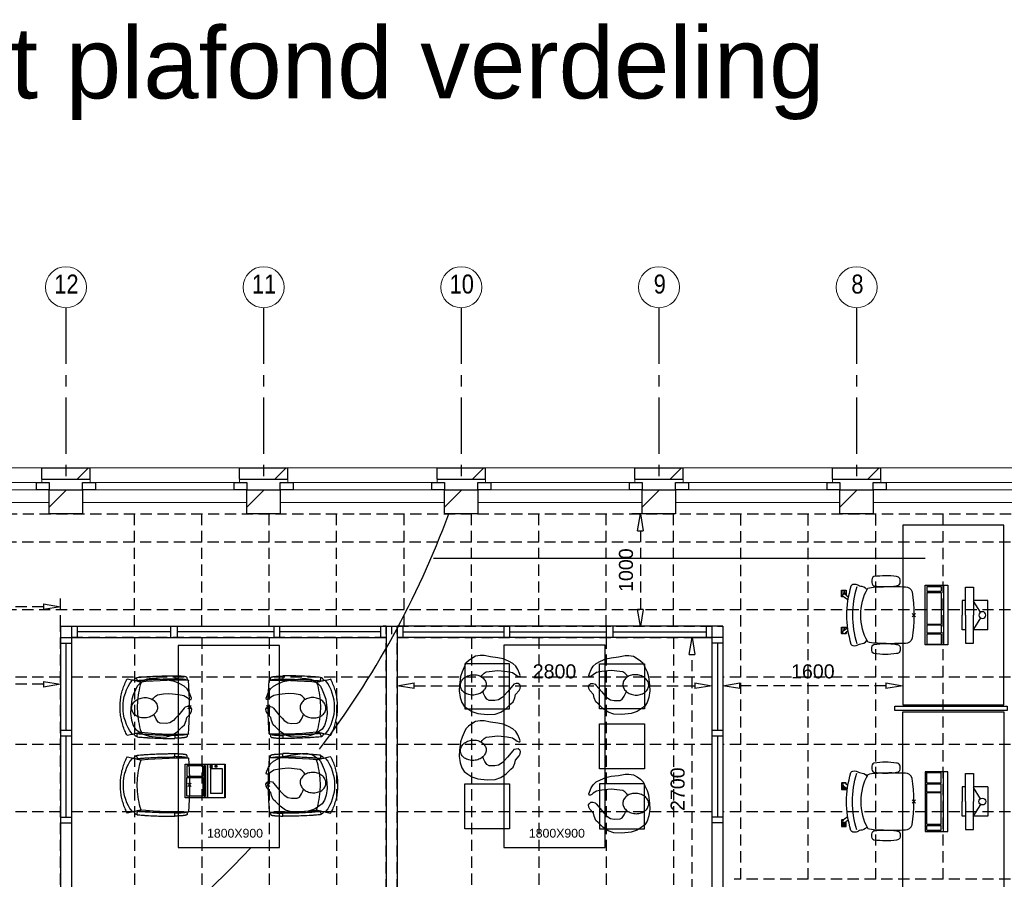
# Model space of a CAD drawing. Header units: millimetres. Extents: x -75976 to 232306, y 42824 to 140527.
# Tile 13 of 199: x 890 to 9657, y 91158 to 98810. Entities that reach past the tile are written whole.
import ezdxf

# ---------------------------------------------------------------- set-up
doc = ezdxf.new("R2010")
doc.units = ezdxf.units.MM
doc.header["$LTSCALE"] = 400
doc.header["$PDMODE"] = 3
doc.header["$PDSIZE"] = 15
doc.linetypes.add('CENTER', pattern=[2, 1.25, -0.25, 0.25, -0.25])
doc.linetypes.add('HIDDEN', pattern=[0.375, 0.25, -0.125])
for name, color, linetype in [('-gd', 2, 'Continuous'), ('-ve', 2, 'HIDDEN'), ('co2-1-n-1-0-8_ip0', 7, 'Continuous'), ('inlay', 6, 'Continuous'), ('inr', 4, 'Continuous'), ('plafond', 255, 'HIDDEN'), ('plat', 5, 'Continuous'), ('sona-s008_ip0', 7, 'Continuous'), ('stramien', 1, 'CENTER'), ('symbol', 1, 'Continuous'), ('timmerwerk-ge', 150, 'Continuous')]:
    doc.layers.add(name, color=color, linetype=linetype)
for name, color, linetype, lineweight in [('Buitenkozijnen', 140, 'Continuous', 15), ('mat-baksteen', 5, 'Continuous', 25), ('mat-kalkzandsteen', 5, 'Continuous', 25), ('None', 7, 'Continuous', 9)]:
    doc.layers.add(name, color=color, linetype=linetype, lineweight=lineweight)
doc.styles.add('Arial', font='arial.ttf', dxfattribs={"height": 176.388889})
doc.styles.add('Arial Narrow', font='ARIALN.TTF', dxfattribs={"height": 222.25})
doc.styles.get("Standard").update_dxf_attribs({"font": 'arial.ttf'})
doc.dimstyles.new('CAL-N1-050-25', dxfattribs={"dimscale": 50, "dimtxt": 2.5, "dimasz": 3, "dimexe": 1.5, "dimexo": 0, "dimgap": 0.3, "dimtad": 0, "dimdec": 4, "dimrnd": 1, "dimdsep": 46, "dimtxsty": 'Standard', "dimblk": 'CLOSED', "dimcen": 0, "dimdle": 1.25, "dimclrt": 249, "dimadec": 0, "dimazin": 0, "dimtfac": 0.9, "dimtdec": 4, "dimtix": 1, "dimtmove": 0, "dimatfit": 3, "dimldrblk": 'CLOSED', "dimfxl": 1, "dimtvp": 1, "dimtolj": 1, "dimtzin": 0, "dimarcsym": 0})

# ---------------------------------------------------------------- blocks, each defined once
blk = doc.blocks.new('*X55')
at = {"layer": 'None', "lineweight": 9}
blk.add_line((-148.5, -148.5), (4, 4), dxfattribs=at)
blk = doc.blocks.new('*X56')
at = {"layer": 'None', "lineweight": 9}
blk.add_line((100, 100), (200, 200), dxfattribs=at)
blk = doc.blocks.new('Penant best-uitbr  (2D)')
at = {"layer": 'mat-baksteen', "lineweight": 25}
for p, q in [((-215, 200), (215, 200)), ((-215, 100), (-215, 200)), ((215, 100), (215, 200)), ((-215, 100), (215, 100))]:
    blk.add_line(p, q, dxfattribs=at)
at = {"layer": 'mat-kalkzandsteen', "lineweight": 25}
blk.add_lwpolyline([(-148.5, 4), (148.5, 4), (148.5, -210), (-148.5, -210)], close=True, dxfattribs=at)
at = {"layer": 'mat-baksteen'}
blk.add_blockref('*X56', (0, 0), dxfattribs=at)
at = {"layer": 'mat-kalkzandsteen'}
blk.add_blockref('*X55', (0, 0), dxfattribs=at)
blk = doc.blocks.new('Gevelpui best-uitbr 1330 (2D)')
at = {"layer": 'Buitenkozijnen', "lineweight": 15}
for p, q in [((-731.5, 71), (731.5, 71)), ((-731.5, 4), (-731.5, 71)), ((-731.5, 4), (731.5, 4)), ((731.5, 4), (731.5, 71))]:
    blk.add_line(p, q, dxfattribs=at)
at = {"layer": 'Buitenkozijnen', "color": 92, "lineweight": 25}
for points in [[(-731.5, 71), (-617.5, 71), (-617.5, 4), (-731.5, 4)], [(617.5, 71), (731.5, 71), (731.5, 4), (617.5, 4)]]:
    blk.add_lwpolyline(points, close=True, dxfattribs=at)
at = {"layer": 'None', "color": 43, "linetype": 'Continuous', "lineweight": 9}
blk.add_line((-731.5, -107), (731.5, -107), dxfattribs=at)
at = {"layer": 'None', "color": 43, "linetype": 'Continuous', "lineweight": 9, "flags": 128}
blk.add_lwpolyline([(-665, 71), (-665, 200), (665, 200), (665, 71)], dxfattribs=at)
blk = doc.blocks.new('SONA-S008_B2')
at = {"layer": '-gd'}
blk.add_open_spline([(-253, -509.5), (-87.8, -560.2), (87.8, -560.2), (253, -509.5)], degree=3, dxfattribs=at)
for points in [[(-206.6, -15.8), (-79.4, 5.3), (79.6, 5.3), (206.6, -15.8)], [(-253, -272.1), (-257.1, -206.8), (-252.1, -139.2), (-253, -73.9)], [(-253, -73.9), (-253.4, -51.6), (-233.1, -20.2), (-206.6, -15.8)], [(206.6, -15.8), (233.1, -20.2), (253.4, -51.6), (253, -73.9)], [(253, -73.9), (252.1, -139.2), (257.1, -206.8), (253, -272.1)], [(-342.5, -153.6), (-353.5, -221.1), (-351.5, -287.6), (-342.5, -355.4)], [(-325.3, -126.1), (-337, -131.7), (-340.4, -140.8), (-342.5, -153.6)], [(-277.9, -126.1), (-287.8, -121.3), (-315.3, -121.3), (-325.3, -126.1)], [(-260.7, -153.6), (-262.7, -140.8), (-266.2, -131.7), (-277.9, -126.1)], [(-260.7, -355.4), (-251.6, -287.6), (-249.7, -221.1), (-260.7, -153.6)], [(260.6, -355.4), (251.6, -287.6), (249.7, -221.1), (260.6, -153.6)], [(260.6, -153.6), (262.7, -140.8), (266.2, -131.7), (277.9, -126.1)], [(277.9, -126.1), (287.8, -121.3), (315.3, -121.3), (325.3, -126.1)], [(325.3, -126.1), (337, -131.7), (340.4, -140.8), (342.5, -153.6)], [(342.5, -153.6), (353.4, -221.1), (351.5, -287.6), (342.5, -355.4)], [(-250.7, -332.5), (-253.1, -331.7), (-255.4, -330.9), (-257.6, -330.2)], [(-255.2, -303.9), (-254.1, -304.3), (-252.9, -304.7), (-251.7, -305.1)], [(-238.9, -411.5), (-253, -365.7), (-250.2, -318.7), (-253, -272.1)], [(253, -272.1), (250.2, -318.7), (253, -365.7), (238.9, -411.5)], [(256.9, -323.2), (255, -323.8), (253.1, -324.4), (251, -325.1)], [(251.9, -297.7), (252.9, -297.4), (253.8, -297.1), (254.7, -296.8)], [(-342.5, -355.4), (-341.5, -363), (-333.6, -369.9), (-326.1, -371.8)], [(-326.1, -371.8), (-310.3, -375.7), (-292.8, -375.7), (-277, -371.8)], [(-277, -371.8), (-269.5, -369.9), (-261.7, -363), (-260.7, -355.4)], [(-227.3, -418.1), (-247.1, -436.6), (-255.7, -455.2), (-255.5, -473.7)], [(238.9, -411.5), (95.4, -494.5), (-95.5, -494.5), (-238.9, -411.5)], [(255.5, -473.7), (255.7, -455.2), (247.1, -436.6), (227.3, -418.1)], [(277, -371.8), (269.5, -369.9), (261.7, -363), (260.6, -355.4)], [(326.1, -371.8), (310.3, -375.7), (292.8, -375.7), (277, -371.8)], [(342.5, -355.4), (341.5, -363), (333.6, -369.9), (326.1, -371.8)], [(-272.1, -515.2), (-274.4, -533.8), (-273.7, -555.7), (-258.6, -560.1)], [(-255.5, -473.7), (-255.4, -489), (-270.3, -500.1), (-272.1, -515.2)], [(272.1, -515.2), (270.3, -500.1), (255.4, -489), (255.5, -473.7)], [(258.6, -560.1), (273.7, -555.6), (274.4, -533.8), (272.1, -515.2)], [(-258.6, -560.1), (-77.4, -613.6), (78.8, -613.6), (258.6, -560.1)], [(-222.4, -606.9), (-222.4, -604.9), (-220.7, -603.3), (-218.7, -603.3)], [(-222.4, -615.1), (-222.4, -615.1), (-222.4, -606.9), (-222.4, -606.9)], [(-218.7, -603.3), (-218.7, -603.3), (-192, -603.3), (-176.8, -603.3)], [(-185.5, -615.4), (-185.5, -615.4), (-176.5, -602.9), (-162.6, -583.8)], [(-134.5, -588.9), (-152.4, -613.6), (-164.7, -630.5), (-164.7, -630.5)], [(106.4, -606.6), (106.4, -604.6), (108, -603), (110, -603)], [(106.4, -614.8), (106.4, -614.8), (106.4, -606.6), (106.4, -606.6)], [(110, -603), (110, -603), (115.6, -603), (123.1, -603)], [(143.1, -630.4), (143.1, -630.4), (131.8, -614.9), (115.2, -592)], [(143.7, -587.5), (156, -604.4), (163.9, -615.2), (163.9, -615.2)], [(154.9, -602.9), (159.4, -602.9), (162.3, -602.9), (162.3, -602.9)], [(162.3, -602.9), (164.4, -602.9), (166, -604.6), (166, -606.6)], [(166, -606.6), (166, -606.6), (166, -614.8), (166, -614.8)], [(-222.5, -641.1), (-222.5, -641.1), (-222.4, -632.9), (-222.4, -632.9)], [(-218.8, -644.8), (-220.8, -644.8), (-222.5, -643.1), (-222.5, -641.1)], [(-218.8, -615.1), (-218.8, -615.1), (-222.4, -615.1), (-222.4, -615.1)], [(-222.4, -629.9), (-222.4, -629.9), (-222.4, -618.1), (-222.4, -618.1)], [(-222.4, -618.1), (-222.4, -618.1), (-198.5, -618.1), (-198.5, -618.1)], [(-198.6, -630), (-198.6, -630), (-222.4, -629.9), (-222.4, -629.9)], [(-222.4, -632.9), (-222.4, -632.9), (-218.8, -632.9), (-218.8, -632.9)], [(-198.5, -615.1), (-198.5, -615.1), (-218.8, -615.1), (-218.8, -615.1)], [(-218.8, -632.9), (-218.8, -632.9), (-198.6, -633), (-198.6, -633)], [(-166.5, -644.9), (-166.5, -644.9), (-218.8, -644.8), (-218.8, -644.8)], [(-198.6, -633), (-198.6, -633), (-198.6, -630), (-198.6, -630)], [(-198.6, -630), (-198.6, -630), (-186.7, -630), (-186.7, -630)], [(-198.6, -633), (-198.6, -633), (-186.7, -633), (-186.7, -633)], [(-198.5, -618.1), (-198.5, -618.1), (-198.5, -615.1), (-198.5, -615.1)], [(-198.5, -615.1), (-198.5, -615.1), (-186.7, -615.2), (-186.7, -615.2)], [(-198.5, -618.1), (-198.5, -618.1), (-189.1, -618.2), (-187.1, -618.2)], [(-182.7, -633.4), (-188.4, -629.2), (-189.7, -621.1), (-185.5, -615.4)], [(-185.4, -615.2), (-186.2, -615.2), (-186.7, -615.2), (-186.7, -615.2)], [(-186.7, -615.2), (-186.7, -615.2), (-186.7, -616.4), (-186.7, -617.3)], [(-185.9, -630), (-186.4, -630), (-186.7, -630), (-186.7, -630)], [(-186.7, -630), (-186.7, -630), (-186.7, -633), (-186.7, -633)], [(-186.7, -633), (-186.7, -633), (-185.3, -633), (-183.1, -633)], [(-164.7, -630.5), (-168.8, -636.2), (-176.9, -637.5), (-182.7, -633.4)], [(-182.7, -633.4), (-182.7, -633.4), (-182.7, -633.4), (-182.7, -633.4)], [(-167.1, -633), (-166.7, -633), (-166.5, -633), (-166.5, -633)], [(-166.5, -633), (-166.5, -633), (-162.9, -633.1), (-162.9, -633.1)], [(-162.9, -641.3), (-162.9, -643.3), (-164.5, -644.9), (-166.5, -644.9)], [(-162.8, -630.1), (-162.8, -630.1), (-163.4, -630.1), (-164.4, -630)], [(-162.9, -633.1), (-162.9, -633.1), (-162.9, -641.3), (-162.9, -641.3)], [(-162.8, -628), (-162.8, -629.2), (-162.8, -630.1), (-162.8, -630.1)], [(110.1, -614.8), (110.1, -614.8), (106.4, -614.8), (106.4, -614.8)], [(106.4, -629.7), (106.4, -629.7), (106.4, -617.8), (106.4, -617.8)], [(106.4, -617.8), (106.4, -617.8), (130.3, -617.8), (130.3, -617.8)], [(130.3, -629.6), (130.3, -629.6), (106.4, -629.7), (106.4, -629.7)], [(106.4, -640.9), (106.4, -640.9), (106.4, -632.7), (106.4, -632.7)], [(106.4, -632.7), (106.4, -632.7), (110.1, -632.7), (110.1, -632.7)], [(110.1, -644.5), (108.1, -644.5), (106.5, -642.9), (106.4, -640.9)], [(130.3, -614.8), (130.3, -614.8), (110.1, -614.8), (110.1, -614.8)], [(110.1, -632.7), (110.1, -632.7), (130.3, -632.6), (130.3, -632.6)], [(162.4, -644.4), (162.4, -644.4), (110.1, -644.5), (110.1, -644.5)], [(130.3, -617.8), (130.3, -617.8), (130.3, -614.8), (130.3, -614.8)], [(130.3, -614.8), (130.3, -614.8), (130.9, -614.8), (131.7, -614.8)], [(130.3, -617.8), (130.3, -617.8), (131.9, -617.8), (133.9, -617.8)], [(130.3, -632.6), (130.3, -632.6), (130.3, -629.6), (130.3, -629.6)], [(130.3, -629.6), (130.3, -629.6), (142.1, -629.6), (142.1, -629.6)], [(130.3, -632.6), (130.3, -632.6), (142.2, -632.6), (142.2, -632.6)], [(142.5, -629.6), (142.3, -629.6), (142.1, -629.6), (142.1, -629.6)], [(142.1, -629.6), (142.1, -629.6), (142.2, -632.6), (142.2, -632.6)], [(142.2, -632.6), (142.2, -632.6), (143.3, -632.6), (145.1, -632.6)], [(161.1, -633.2), (155.3, -637.4), (147.2, -636.1), (143.1, -630.4)], [(163.9, -615.2), (168.1, -621), (166.8, -629.1), (161.1, -633.2)], [(161.1, -633.2), (161.1, -633.2), (161.1, -633.2), (161.1, -633.2)], [(161.8, -632.6), (162.2, -632.6), (162.4, -632.6), (162.4, -632.6)], [(162.4, -632.6), (162.4, -632.6), (166, -632.6), (166, -632.6)], [(166, -640.8), (166, -642.8), (164.4, -644.4), (162.4, -644.4)], [(166, -614.8), (166, -614.8), (164.6, -614.8), (163.5, -614.8)], [(166, -629.6), (166, -629.6), (165.4, -629.6), (164.4, -629.6)], [(165.3, -617.8), (165.8, -617.8), (166, -617.8), (166, -617.8)], [(166, -617.8), (166, -617.8), (166, -618.6), (166, -619.9)], [(166, -625.7), (166, -627.8), (166, -629.6), (166, -629.6)], [(166, -632.6), (166, -632.6), (166, -640.8), (166, -640.8)]]:
    blk.add_open_spline(points, degree=3)
at = {"layer": 'sona-s008_ip0'}
blk.add_point((0, 0), dxfattribs=at)
blk = doc.blocks.new('SYMB-CMP4_B2')
for p, q in [((-130, 558.1), (130, 558.1)), ((-130, 558.1), (-130, 428.1)), ((130, 558.1), (130, 428.1)), ((-25.3, 491.9), (-125, 428.1)), ((25.3, 491.9), (125, 428.1)), ((-250, 358.1), (-250, 428.1)), ((-250, 428.1), (0, 428.1)), ((0, 358.1), (-250, 358.1)), ((-130, 358.1), (-130, 328.1)), ((250, 428.1), (0, 428.1)), ((0, 358.1), (250, 358.1)), ((130, 358.1), (130, 328.1)), ((250, 358.1), (250, 428.1)), ((-130, 328.1), (0, 328.1)), ((130, 328.1), (0, 328.1)), ((265, 200), (-265, 200)), ((-265, 200), (-265, 0)), ((265, 0), (265, 200)), ((265, 162.9), (-265, 162.9)), ((-166.8, 141.5), (-259.7, 141.5)), ((-259.7, 12.9), (-259.7, 141.5)), ((-166.8, 12.9), (-166.8, 141.5)), ((-88, 141.5), (-159.1, 141.5)), ((-159.1, 12.9), (-159.1, 141.5)), ((-88, 12.9), (-88, 141.5)), ((200.4, 141.5), (-81.5, 141.5)), ((-81.5, 12.9), (-81.5, 141.5)), ((200.4, 12.9), (200.4, 141.5)), ((254.7, 141.5), (212.3, 141.5)), ((212.3, 12.9), (212.3, 141.5)), ((254.7, 12.9), (254.7, 141.5)), ((-265, 0), (265, 0)), ((-166.8, 12.9), (-259.7, 12.9)), ((-88, 12.9), (-159.1, 12.9)), ((200.4, 12.9), (-81.5, 12.9)), ((254.7, 12.9), (212.3, 12.9))]:
    blk.add_line(p, q)
blk.add_circle((0, 508.1), 30)
blk = doc.blocks.new('co2-1-n-1-0-8_b2')
for p, q in [((-251.5, -20.3), (-255.8, -20.3)), ((251.5, -20.3), (255.8, -20.3)), ((-249.1, -132.2), (-279.1, -131.7)), ((-251.6, -131.7), (-251.6, -132.2)), ((251.6, -131.7), (251.6, -132.2)), ((-220.5, -431.4), (-220.7, -431.4)), ((220.7, -431.4), (220.5, -431.4)), ((-250, -554.2), (-241.1, -513.2)), ((-239.3, -492.8), (-236.8, -493.3)), ((-231.5, -468.8), (-234.2, -468.3)), ((234.4, -468), (231.4, -468.6)), ((236.7, -493), (239.1, -492.6)), ((241.1, -513.2), (250, -554.2))]:
    blk.add_line(p, q)
at = {"flags": 128}
for points in [[(-238.5, -9.5), (-189.8, -6), (-126.6, -2.7), (-63.3, -0.7), (0, 0)], [(0, 0), (63.3, -0.7), (126.6, -2.7), (189.8, -6), (238.5, -9.5)], [(-255.8, -20.3), (-257.1, -20.4), (-258.3, -20.7), (-259.5, -21.1), (-260.7, -21.6), (-261.9, -22.1), (-263, -22.8), (-264.1, -23.6), (-265.4, -24.8), (-266.8, -26.5), (-267.8, -28.1), (-268.4, -29.4), (-268.8, -30.4), (-269.5, -32.8), (-270, -34.9), (-270.5, -37.1), (-270.9, -39.4), (-271.3, -41.9), (-271.6, -44.3), (-272, -46.9), (-272.4, -49.7), (-272.7, -52.9), (-273.1, -56.4), (-273.5, -60.3), (-273.8, -64.4), (-274.2, -69.1), (-274.6, -74.7), (-275, -81.4), (-275.4, -89.2), (-275.8, -98.1), (-276, -105.6), (-276.2, -113.7), (-276.3, -122.4), (-276.4, -131.8)], [(-223.6, -431.8), (-228.8, -369.6), (-233.1, -307.4), (-236.5, -244.1), (-239, -180.9), (-240.5, -117.6), (-241, -54.2), (-240.8, -12)], [(240.8, -12), (240.9, -73.4), (240.1, -134.8), (238.4, -198.1), (235.7, -261.3), (232, -324.6), (227.4, -387.7), (223.6, -431.8)], [(255.8, -20.3), (257.1, -20.4), (258.3, -20.7), (259.5, -21.1), (260.7, -21.6), (261.9, -22.1), (263, -22.8), (264.1, -23.6), (265.4, -24.8), (266.8, -26.5), (267.8, -28.1), (268.4, -29.4), (268.8, -30.4), (269.5, -32.8), (270, -34.9), (270.5, -37.1), (270.9, -39.4), (271.3, -41.9), (271.6, -44.3), (272, -46.9), (272.4, -49.7), (272.7, -52.9), (273.1, -56.4), (273.5, -60.3), (273.8, -64.4), (274.2, -69.1), (274.6, -74.7), (275, -81.4), (275.4, -89.2), (275.8, -98.1), (276, -105.6), (276.2, -113.7), (276.3, -122.4), (276.4, -131.8)], [(-250, -468), (-253.3, -468.2), (-255.6, -468.2), (-257.8, -468.2), (-259.7, -468), (-261.4, -467.8), (-262.7, -467.5), (-264.9, -466.6), (-266.3, -450.4), (-267.4, -435.8), (-268.5, -422.4), (-269.3, -410.3), (-270, -401), (-270.6, -392.6), (-271.1, -385.1), (-271.5, -378.5), (-271.8, -372.8), (-272.1, -368), (-272.9, -354.6), (-273.7, -340.4), (-274.5, -325.4), (-275.2, -310.1), (-275.8, -294.9), (-276.6, -274.8), (-277.3, -254.8), (-277.8, -234.9), (-278, -228.3), (-278.2, -221.8), (-278.3, -215.3), (-278.4, -208.9), (-278.5, -202.3), (-278.7, -195.2), (-278.8, -187.2), (-278.9, -178.1), (-279, -168.1), (-279.1, -157), (-279.1, -144.8), (-279.1, -131.7)], [(-240.5, -95.2), (-241.5, -95.2), (-243, -95.2), (-244.8, -95.2), (-246.8, -95.2), (-248.9, -95.3), (-251, -95.3)], [(-250, -468), (-248.5, -467.9), (-246.1, -467.6), (-243.8, -467.2), (-241.7, -466.8), (-239.8, -466.3), (-238.2, -465.8), (-237, -465.2), (-235, -464), (-236.3, -448.9), (-237.4, -435.5), (-238.3, -423.4), (-239.1, -412.6), (-239.8, -403.2), (-240.3, -395.1), (-240.8, -388.6), (-241.2, -382.4), (-241.6, -376), (-242, -369.6), (-242.4, -363.2), (-243.5, -343.6), (-244.5, -323.8), (-245.4, -304), (-246.2, -285.1), (-246.9, -266.1), (-247.5, -247.9), (-247.9, -231.1), (-248, -226.2), (-248.2, -220.5), (-248.3, -213.9), (-248.5, -206.4), (-248.6, -197.9), (-248.8, -188.5), (-248.9, -176.2), (-249, -162.7), (-249.1, -147.9), (-249.1, -132.2)], [(249.1, -132.2), (249.1, -146.9), (249, -160.6), (248.9, -172.9), (248.8, -183.9), (248.7, -193.5), (248.5, -201.8), (248.4, -208.3), (248.3, -214.7), (248.2, -221.1), (248, -227.6), (247.9, -234.1), (247.3, -253.9), (246.6, -273.8), (245.9, -293.6), (245, -312.5), (244.1, -331.4), (243.2, -349.5), (242.2, -366.2), (241.9, -371), (241.5, -376.6), (241.1, -383.1), (240.6, -390.6), (240.1, -398.9), (239.4, -408.1), (238.5, -420.2), (237.5, -433.4), (236.4, -447.9), (235, -464), (237, -465.2), (238.2, -465.8), (239.8, -466.3), (241.7, -466.8), (243.8, -467.2), (246.1, -467.6), (248.5, -467.9), (250, -468)], [(240.7, -95.2), (241.5, -95.2), (243, -95.2), (244.8, -95.2), (246.8, -95.2), (248.9, -95.3), (250.8, -95.3)], [(250, -468), (253.3, -468.2), (255.6, -468.2), (257.8, -468.2), (259.7, -468), (261.4, -467.8), (262.7, -467.5), (263.7, -467.1), (265, -466.1), (266, -453.4), (267, -441.6), (267.8, -430.7), (268.6, -420.8), (269.2, -412), (269.8, -404.1), (270.3, -397.1), (270.7, -390.6), (271.1, -384.3), (271.5, -377.9), (271.9, -371.5), (272.3, -365), (273.4, -345.2), (274.5, -325.3), (275.4, -305.3), (276, -290.1), (276.6, -274.8), (277.1, -259.7), (277.6, -245.3), (277.9, -231.9), (278, -226.9), (278.2, -221.2), (278.3, -214.5), (278.5, -206.9), (278.6, -198.4), (278.7, -188.9), (278.9, -176.5), (279, -162.9), (279.1, -148), (279.1, -131.7), (249.1, -132.2)], [(-224.9, -438.4), (-224.4, -436.2), (-224.1, -434.5), (-223.8, -433.2), (-223.6, -432.5)], [(-223.7, -432.8), (-223.7, -432.8), (-223.6, -432.5)], [(-223.6, -431.7), (-223.6, -431.7), (-223.6, -431.8)], [(0, -465.5), (-18.1, -465.2), (-36.1, -464.6), (-59.3, -463.1), (-82.5, -460.9), (-105.6, -457.9), (-128.5, -454.2), (-151.9, -449.7), (-175, -444.4), (-197.9, -438.3), (-220.5, -431.4)], [(220.5, -431.4), (198.1, -438.3), (175.3, -444.3), (152.1, -449.7), (128.5, -454.2), (105.7, -457.9), (82.8, -460.8), (59.5, -463.1), (36.1, -464.6), (18.1, -465.2), (0, -465.5)], [(223.6, -431.8), (223.6, -431.7), (223.6, -431.7)], [(223.6, -432.5), (223.6, -432.5), (223.7, -432.8)], [(223.6, -432.5), (223.7, -432.8), (224, -434), (224.4, -435.9), (224.9, -438.4)], [(-241.1, -513.2), (-239, -503.7), (-237.1, -494.8), (-234.9, -484.6), (-232.9, -475.3), (-231.1, -466.9), (-229.4, -459.3), (-228, -452.7), (-226.8, -447), (-225.7, -442.2), (-224.9, -438.4)], [(224.9, -438.4), (225.7, -442.2), (226.8, -447), (228, -452.7), (229.4, -459.3), (231.1, -466.8), (232.9, -475.2), (234.9, -484.6), (237.1, -494.8), (239, -503.7), (241.1, -513.2)], [(-248.6, -556.9), (-241.7, -560.6), (-230.9, -566), (-220.5, -570.8), (-209.7, -575.6), (-197.7, -580.6), (-185.6, -585.3), (-173.3, -589.7), (-161, -593.7), (-148.6, -597.5), (-136.1, -601), (-123.5, -604.2), (-110.8, -607), (-98.1, -609.6), (-85.4, -611.8), (-72.6, -613.8), (-59.7, -615.4), (-46.8, -616.7), (-33.9, -617.7), (-22.6, -618.2), (-10.7, -618.6), (0, -618.7)], [(0, -618.7), (7.7, -618.6), (19.8, -618.3), (31.2, -617.8), (42.9, -617), (55.8, -615.8), (68.7, -614.3), (81.5, -612.4), (94.3, -610.3), (107, -607.8), (119.7, -605.1), (132.3, -602), (144.8, -598.6), (157.2, -594.9), (169.5, -590.9), (181.8, -586.7), (194, -582.1), (206, -577.2), (217.9, -572), (228.2, -567.2), (238.9, -562), (248.7, -556.9)]]:
    blk.add_lwpolyline(points, dxfattribs=at)
for centre, radius, start, end in [((-251.5, -32.8), 12.5, 31.88123, 90), ((-251.5, -32.8), 12.5, 293.14629, 327.65776), ((-238.3, -12), 2.5, 94.56646, 179.48074), ((238.3, -12), 2.5, 0.51926, 85.43354), ((251.5, -32.8), 12.5, 90, 148.11877), ((251.5, -32.8), 12.5, 212.34224, 246.85371), ((-226.1, -432), 2.5, 341.68171, 5.2297), ((-226.1, -431.9), 2.5, 347.79098, 5.22757), ((226.1, -431.9), 2.5, 174.77243, 192.20902), ((226.1, -432), 2.5, 174.778, 187.14446), ((226.1, -432), 2.5, 187.15482, 198.3185), ((-233.6, -464.5), 28.8, 186.1005, 258.54259), ((-166.7, -477.3), 75, 191.73142, 197.31644), ((-233.7, -464.5), 3.77, 192.88655, 261.7566), ((0.2, -200.9), 391.2, 232.63547, 269.9709), ((-0.2, -200.9), 391.2, 270.03074, 307.36288), ((234, -464.6), 3.4, 276.6537, 346.92859), ((166.7, -477.3), 75, 342.67468, 348.45132), ((234, -464.6), 28.4, 280.35782, 354.00571), ((-247.5, -554.8), 2.5, 167.79098, 242.16084), ((247.5, -554.8), 2.5, 297.83916, 12.20902)]:
    blk.add_arc(centre, radius, start, end)
for points in [[(-243.3, -32.8), (-243.7, -32.8), (-244.1, -33.5), (-245, -36.2), (-245.5, -38.1), (-246.4, -43.2), (-246.9, -46.3), (-247.8, -53.6), (-248.3, -57.8), (-249.1, -67), (-249.5, -72), (-250.2, -82.7), (-250.6, -88.4), (-251.1, -100.3), (-251.3, -106.4), (-251.5, -118.9), (-251.6, -125.3), (-251.6, -131.7)], [(243.3, -32.8), (243.7, -32.8), (244.1, -33.5), (245, -36.2), (245.5, -38.1), (246.4, -43.2), (246.9, -46.3), (247.8, -53.6), (248.3, -57.8), (249.1, -67), (249.5, -72), (250.2, -82.7), (250.6, -88.4), (251.1, -100.3), (251.3, -106.4), (251.5, -118.9), (251.6, -125.3), (251.6, -131.7)]]:
    blk.add_open_spline(points, degree=3, knots=[0, 0, 0, 0, 0.125, 0.125, 0.25, 0.25, 0.375, 0.375, 0.5, 0.5, 0.625, 0.625, 0.75, 0.75, 0.875, 0.875, 0.9994014, 0.9994014, 0.9994014, 0.9994014])
at = {"layer": 'co2-1-n-1-0-8_ip0'}
blk.add_point((0, 0), dxfattribs=at)
blk = doc.blocks.new('symb-LPTP_b2')
for p, q in [((150, 0), (-150, 0)), ((-150, 0), (-150, -155)), ((150, -155), (150, 0)), ((150, -5), (-150, -5)), ((-110, -25), (-110, -129)), ((110, -25), (-110, -25)), ((110, -129), (110, -25)), ((150, -155), (-150, -155)), ((150, -160), (-150, -160)), ((-150, -160), (-150, -355)), ((110, -129), (-110, -129)), ((150, -355), (150, -160)), ((-150, -355), (150, -355))]:
    blk.add_line(p, q)
for points in [[(126.4, -69.8), (133.6, -69.8), (133.6, -91.9), (126.4, -91.9)], [(128.4, -71.8), (131.6, -71.8), (131.6, -89.9), (128.4, -89.9)], [(-135, -175), (135, -175), (135, -188.8), (-135, -188.8)], [(32.1, -198.8), (-135, -198.8), (-135, -340), (32.1, -340)], [(42.1, -198.8), (135, -198.8), (135, -340), (42.1, -340)]]:
    blk.add_lwpolyline(points, close=True)
for points in [[(-129.8, -157.5, 10, 10, 0), (-110.7, -157.5, 10, 10, 0)], [(129.8, -157.5, 10, 10, 0), (110.7, -157.5, 10, 10, 0)]]:
    blk.add_lwpolyline(points, format="xyseb")
for radius in [12.6, 7.57]:
    blk.add_circle((130, -123.9), radius)
blk = doc.blocks.new('SYMB-PS01_B2')
blk.add_lwpolyline([(58.6, 67.4), (69.9, 77.8), (86, 96.6), (96.2, 116.4), (97.7, 170.3), (98.9, 217.4), (92.2, 250.7), (80.6, 302.7), (67.2, 348.9), (45.4, 376.3), (34.1, 387.9), (26.6, 400.2), (25.8, 409.6), (35.8, 414.1), (52.2, 410), (91.1, 399.8), (121.7, 384.5), (148.5, 360), (172.8, 323.3), (197.5, 278.9), (212.1, 231.9), (226.3, 168.8), (242.3, 111.1), (246.7, 76.3), (243.8, 35.7), (228.6, 1.8), (211, -31.7), (189.9, -56.4), (157.6, -74.3), (117.4, -97.9), (79.2, -115.8), (3.3, -132.4), (-46.9, -138.2), (-106.7, -136.4), (-153.5, -126.6), (-188.7, -109.6), (-215.4, -77.6), (-241.3, -46.4), (-264.4, 7.1), (-281.7, 87.7), (-285.3, 159.4), (-274.4, 212.1), (-245.6, 262.8), (-208.8, 307.7), (-193.1, 328.9), (-157.4, 347.2), (-130.7, 355.4), (-98.1, 391.1), (-80.1, 403.4), (-61.1, 407.8), (-46.6, 401.9), (-35.3, 388.5), (-34.1, 373.2), (-36.8, 351.9), (-46.2, 340), (-98.7, 286.6), (-128.1, 256.2), (-144.3, 235.4), (-162, 200.8), (-165.4, 167), (-158.2, 116.6), (-147, 99), (-118, 82.3), (-92.6, 73.9), (-75.3, 68.1)])
blk.add_lwpolyline([(-98.1, -12.2, 0.078796), (-89.7, -57.2, 0.088041), (-69.3, -92.8, 0.105312), (-38.1, -117.4, 0.121926), (-4.5, -124.7, 0.121926), (28.7, -115.5, 0.105312), (58.5, -89.2, 0.088041), (76.7, -52.4, 0.078796), (82.6, -7.1, 0.078796), (74.1, 37.9, 0.088041), (53.8, 73.5, 0.105312), (22.6, 98.1, 0.121926), (-11.1, 105.4, 0.121926), (-44.2, 96.2, 0.105312), (-74, 69.9, 0.088041), (-92.2, 33.1, 0.078796)], format="xyb", close=True)
blk = doc.blocks.new('_CLOSED')
at = {"color": 0, "linetype": 'ByBlock'}
for p, q in [((-1, 0.167), (0, 0)), ((-1, 0.167), (-1, -0.167)), ((0, 0), (-1, -0.167))]:
    blk.add_line(p, q, dxfattribs=at)
blk = doc.blocks.new('*D1623')
at = {"layer": '-ve', "color": 0, "lineweight": -2, "transparency": 16777216}
for p, q in [((74251.9, 132915.6), (74251.9, 132805.7)), ((77051.9, 132915.6), (77051.9, 132805.7)), ((74401.9, 132880.7), (76901.9, 132880.7))]:
    blk.add_line(p, q, dxfattribs=at)
at = {"layer": 'Defpoints', "color": 0, "transparency": 16777216}
for p in [(74251.9, 132915.6), (77051.9, 132915.6), (77051.9, 132880.7)]:
    blk.add_point(p, dxfattribs=at)
at = {"layer": '-ve', "color": 0, "lineweight": -2, "transparency": 16777216, "xscale": 150, "yscale": 150, "zscale": 150, "rotation": 180}
blk.add_blockref('_CLOSED', (74251.9, 132880.7), dxfattribs=at)
at = {"layer": '-ve', "color": 0, "lineweight": -2, "transparency": 16777216, "xscale": 150, "yscale": 150, "zscale": 150}
blk.add_blockref('_CLOSED', (77051.9, 132880.7), dxfattribs=at)
at = {"layer": '-ve', "color": 249, "transparency": 16777216, "insert": (75651.9, 133008.3), "char_height": 125, "attachment_point": 5}
blk.add_mtext('\\A1;2800', dxfattribs=at)
blk = doc.blocks.new('*D1624')
at = {"layer": '-ve', "color": 0, "lineweight": -2, "transparency": 16777216}
for p, q in [((76869.4, 133310), (76951.4, 133310)), ((76876.4, 130760), (76876.4, 133160)), ((76869.4, 130610), (76951.4, 130610))]:
    blk.add_line(p, q, dxfattribs=at)
at = {"layer": 'Defpoints', "color": 0, "transparency": 16777216}
for p in [(76869.4, 133310), (76876.4, 133310), (76869.4, 130610)]:
    blk.add_point(p, dxfattribs=at)
at = {"layer": '-ve', "color": 0, "lineweight": -2, "transparency": 16777216, "xscale": 150, "yscale": 150, "zscale": 150}
for p, rotation in [((76876.4, 133310), 90), ((76876.4, 130610), 270)]:
    blk.add_blockref('_CLOSED', p, dxfattribs=dict(at, rotation=rotation))
at = {"layer": '-ve', "color": 249, "transparency": 16777216, "insert": (76748.7, 131960), "char_height": 125, "attachment_point": 5, "rotation": 90}
blk.add_mtext('\\A1;2700', dxfattribs=at)
blk = doc.blocks.new('*D1625')
at = {"layer": '-ve', "color": 0, "lineweight": -2, "transparency": 16777216}
for p, q in [((77151.9, 133017.9), (77151.9, 132805.7)), ((78751.9, 133017.9), (78751.9, 132805.7)), ((78601.9, 132880.7), (77301.9, 132880.7))]:
    blk.add_line(p, q, dxfattribs=at)
at = {"layer": 'Defpoints', "color": 0, "transparency": 16777216}
for p in [(77151.9, 133017.9), (78751.9, 133017.9), (77151.9, 132880.7)]:
    blk.add_point(p, dxfattribs=at)
at = {"layer": '-ve', "color": 0, "lineweight": -2, "transparency": 16777216, "xscale": 150, "yscale": 150, "zscale": 150}
for p, rotation in [((77151.9, 132880.7), 179.999999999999), ((78751.9, 132880.7), 359.999999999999)]:
    blk.add_blockref('_CLOSED', p, dxfattribs=dict(at, rotation=rotation))
at = {"layer": '-ve', "color": 249, "transparency": 16777216, "insert": (77951.9, 133008.3), "char_height": 125, "attachment_point": 5}
blk.add_mtext('\\A1;1600', dxfattribs=at)
blk = doc.blocks.new('*D1626')
at = {"layer": '-ve', "color": 0, "lineweight": -2, "transparency": 16777216}
for p, q in [((69991.9, 133410), (69991.9, 132819.7)), ((71251.9, 133410), (71251.9, 132819.7)), ((71101.9, 132894.7), (70141.9, 132894.7))]:
    blk.add_line(p, q, dxfattribs=at)
at = {"layer": 'Defpoints', "color": 0, "transparency": 16777216}
for p in [(69991.9, 133410), (71251.9, 133410), (69991.9, 132894.7)]:
    blk.add_point(p, dxfattribs=at)
at = {"layer": '-ve', "color": 0, "lineweight": -2, "transparency": 16777216, "xscale": 150, "yscale": 150, "zscale": 150, "rotation": 180}
blk.add_blockref('_CLOSED', (69991.9, 132894.7), dxfattribs=at)
at = {"layer": '-ve', "color": 0, "lineweight": -2, "transparency": 16777216, "xscale": 150, "yscale": 150, "zscale": 150}
blk.add_blockref('_CLOSED', (71251.9, 132894.7), dxfattribs=at)
at = {"layer": '-ve', "color": 249, "transparency": 16777216, "insert": (70621.9, 133022.4), "char_height": 125, "attachment_point": 5}
blk.add_mtext('\\A1;1260', dxfattribs=at)
blk = doc.blocks.new('*D1627')
at = {"layer": '-ve', "color": 0, "lineweight": -2, "transparency": 16777216}
for p, q in [((69591.9, 133410), (69591.9, 133659.2)), ((71251.9, 133410), (71251.9, 133659.2)), ((71101.9, 133584.2), (69741.9, 133584.2))]:
    blk.add_line(p, q, dxfattribs=at)
at = {"layer": 'Defpoints', "color": 0, "transparency": 16777216}
for p in [(69591.9, 133584.2), (69591.9, 133410), (71251.9, 133410)]:
    blk.add_point(p, dxfattribs=at)
at = {"layer": '-ve', "color": 0, "lineweight": -2, "transparency": 16777216, "xscale": 150, "yscale": 150, "zscale": 150, "rotation": 180}
blk.add_blockref('_CLOSED', (69591.9, 133584.2), dxfattribs=at)
at = {"layer": '-ve', "color": 0, "lineweight": -2, "transparency": 16777216, "xscale": 150, "yscale": 150, "zscale": 150}
blk.add_blockref('_CLOSED', (71251.9, 133584.2), dxfattribs=at)
at = {"layer": '-ve', "color": 249, "transparency": 16777216, "insert": (70421.9, 133711.9), "char_height": 125, "attachment_point": 5}
blk.add_mtext('\\A1;1660', dxfattribs=at)
blk = doc.blocks.new('*D1631')
at = {"layer": '-ve', "color": 0, "lineweight": -2, "transparency": 16777216}
for p, q in [((76433.4, 134410), (76341.5, 134410)), ((76416.5, 134260), (76416.5, 133560)), ((76433.4, 133410), (76341.5, 133410))]:
    blk.add_line(p, q, dxfattribs=at)
at = {"layer": 'Defpoints', "color": 0, "transparency": 16777216}
for p in [(76433.4, 134410), (76416.5, 133410), (76433.4, 133410)]:
    blk.add_point(p, dxfattribs=at)
at = {"layer": '-ve', "color": 0, "lineweight": -2, "transparency": 16777216, "xscale": 150, "yscale": 150, "zscale": 150}
for p, rotation in [((76416.5, 134410), 90), ((76416.5, 133410), 270)]:
    blk.add_blockref('_CLOSED', p, dxfattribs=dict(at, rotation=rotation))
at = {"layer": '-ve', "color": 249, "transparency": 16777216, "insert": (76288.8, 133910), "char_height": 125, "attachment_point": 5, "rotation": 90}
blk.add_mtext('\\A1;1000', dxfattribs=at)
blk = doc.blocks.new('plafond b2')
at = {"layer": 'plafond'}
for p, q in [((17705, 14165.1), (17705, 15165.1)), ((18305, 14165.1), (18305, 15165.1)), ((18905, 14165.1), (18905, 15165.1)), ((19505, 14165.1), (19505, 15165.1)), ((20105, 14165.1), (20105, 15165.1)), ((20705, 14165.1), (20705, 15165.1)), ((21305, 14165.1), (21305, 15165.1)), ((21905, 14165.1), (21905, 15165.1)), ((22505, 14165.1), (22505, 15165.1)), ((23105, 11913.1), (23105, 15165.1)), ((23705, 11913.1), (23705, 15165.1)), ((24305, 11913.1), (24305, 15165.1)), ((24905, 11913.1), (24905, 15165.1)), ((27605, 14913.1), (210, 14913.1)), ((27605, 14313.1), (210, 14313.1)), ((17705, 14065.1), (17705, 11365.1)), ((18305, 14065.1), (18305, 11365.1)), ((18905, 14065.1), (18905, 11365.1)), ((19505, 14065.1), (19505, 11365.1)), ((20705, 14065.1), (20705, 11365.1)), ((21305, 14065.1), (21305, 11365.1)), ((21905, 14065.1), (21905, 11365.1)), ((22505, 14065.1), (22505, 11365.1)), ((17045, 13713.1), (210, 13713.1)), ((19945, 13713.1), (17145, 13713.1)), ((22845, 13713.1), (20045, 13713.1)), ((27605, 13713.1), (22945, 13713.1)), ((17045, 13113.1), (210, 13113.1)), ((19945, 13113.1), (17145, 13113.1)), ((22845, 13113.1), (20045, 13113.1)), ((27605, 13113.1), (22945, 13113.1)), ((17045, 12513.1), (210, 12513.1)), ((19945, 12513.1), (17145, 12513.1)), ((22845, 12513.1), (20045, 12513.1)), ((27605, 12513.1), (22945, 12513.1))]:
    blk.add_line(p, q, dxfattribs=at)
blk.add_lwpolyline([(5575, 9804.1), (210, 9804.1), (210, 15165.1), (27605, 15165.1), (27605, 11913.1), (23045, 11913.1)], dxfattribs=at)
for points in [[(17045, 14165.1), (22945, 14165.1), (22945, 11265.1), (17045, 11265.1)], [(19945, 14065.1), (17145, 14065.1), (17145, 11365.1), (19945, 11365.1)], [(20045, 14065.1), (22845, 14065.1), (22845, 11365.1), (20045, 11365.1)]]:
    blk.add_lwpolyline(points, close=True, dxfattribs=at)
blk = doc.blocks.new('plat b2')
at = {"layer": '-ve'}
blk.add_line((19995, 14095.09412), (19995, 14165.09412), dxfattribs=at)
at = {"layer": 'inlay'}
blk.add_line((24745, 14768.09412), (20366.12951, 14768.09412), dxfattribs=at)
for centre, radius, start, end in [((12864.6774, 18001.32884), 8148.44396, 322.759611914, 339.630643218), ((13080.6381, 17485.83775), 7749.2104, 211.34224314, 316.946223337)]:
    blk.add_arc(centre, radius, start, end, dxfattribs=at)
at = {"layer": 'inr'}
for points in [[(25445, 13465.09412), (25445, 15065.09412), (24545, 15065.09412), (24545, 13465.09412)], [(20645, 13431.32845), (21045, 13431.32845), (21045, 13831.32845), (20645, 13831.32845)], [(22245, 13431.32845), (21845, 13431.32845), (21845, 13831.32845), (22245, 13831.32845)], [(24475, 13455.09412), (25475, 13455.09412), (25475, 13415.09412), (24475, 13415.09412)], [(25445, 13405.09412), (25445, 11805.09412), (24545, 11805.09412), (24545, 13405.09412)], [(22245, 12896.4105), (21845, 12896.4105), (21845, 13296.4105), (22245, 13296.4105)], [(20645, 12761.49255), (21045, 12761.49255), (21045, 12361.49255), (20645, 12361.49255)], [(22245, 12761.49255), (21845, 12761.49255), (21845, 12361.49255), (22245, 12361.49255)]]:
    blk.add_lwpolyline(points, close=True, dxfattribs=at)
at = {"layer": 'None', "color": 43, "linetype": 'Continuous', "lineweight": 9}
for centre in [(17095, 17183.93776), (18855, 17183.93776), (20615, 17183.93776), (22375, 17183.93776), (24135, 17183.93776)]:
    blk.add_circle(centre, 182.60642, dxfattribs=at)
at = {"layer": 'plat'}
for p, q in [((17045, 14165.09412), (17045, 11265.09412)), ((17045, 14165.09412), (19945, 14165.09412)), ((17045, 14165.09412), (17045, 11265.09412)), ((17145, 14165.09412), (17145, 11365.09412)), ((17145, 14165.09412), (17145, 11365.09412)), ((17195, 14165.09412), (17195, 14065.09412)), ((17195, 14165.09412), (17195, 14065.09412)), ((18025, 14115.09412), (17195, 14115.09412)), ((18025, 14165.09412), (18025, 14065.09412)), ((18085, 14165.09412), (18085, 14065.09412)), ((18945, 14115.09412), (18085, 14115.09412)), ((18945, 14165.09412), (18945, 14065.09412)), ((18995, 14165.09412), (18995, 14065.09412)), ((19895, 14115.09412), (18995, 14115.09412)), ((19895, 14165.09412), (19895, 14065.09412)), ((19945, 14165.09412), (19919, 14165.09412)), ((19945, 14095.09412), (19945, 14165.09412)), ((19945, 14095.09412), (19945, 14165.09412)), ((19945, 14165.09412), (19945, 11265.09412)), ((19945, 14165.09412), (20045, 14165.09412)), ((20045, 14095.09412), (20045, 14165.09412)), ((20045, 14095.09412), (20045, 14165.09412)), ((20045, 14165.09412), (20045, 11265.09412)), ((22945, 14165.09412), (20045, 14165.09412)), ((20045, 14165.09412), (20071, 14165.09412)), ((20095, 14165.09412), (20095, 14065.09412)), ((20095, 14115.09412), (20995, 14115.09412)), ((20995, 14165.09412), (20995, 14065.09412)), ((21045, 14165.09412), (21045, 14065.09412)), ((21045, 14115.09412), (21905, 14115.09412)), ((21905, 14165.09412), (21905, 14065.09412)), ((21965, 14165.09412), (21965, 14065.09412)), ((21965, 14115.09412), (22795, 14115.09412)), ((22795, 14165.09412), (22795, 14065.09412)), ((22845, 14165.09412), (22845, 11365.09412)), ((22945, 14165.09412), (22945, 11265.09412)), ((17045, 14065.09412), (19945, 14065.09412)), ((22945, 14065.09412), (20045, 14065.09412)), ((17045, 14015.09412), (17145, 14015.09412)), ((17095, 14015.09412), (17095, 13240.09412)), ((22945, 14015.09412), (22845, 14015.09412)), ((22895, 14015.09412), (22895, 13240.09412)), ((17045, 13240.09412), (17145, 13240.09412)), ((22845, 13240.09412), (22945, 13240.09412)), ((17045, 13190.09412), (17145, 13190.09412)), ((17095, 13190.09412), (17095, 12465.09412)), ((22845, 13190.09412), (22945, 13190.09412)), ((22895, 13190.09412), (22895, 12465.09412)), ((17045, 12465.09412), (17145, 12465.09412)), ((22945, 12465.09412), (22845, 12465.09412)), ((17045, 12415.09412), (17145, 12415.09412)), ((22945, 12415.09412), (22845, 12415.09412))]:
    blk.add_line(p, q, dxfattribs=at)
at = {"layer": 'stramien'}
for p, q in [((17095, 17001.33134), (17095, 15501.33134)), ((18855, 17001.33134), (18855, 15501.33134)), ((20615, 17001.33134), (20615, 15501.33134)), ((22375, 17001.33134), (22375, 15501.33134)), ((24135, 17001.33134), (24135, 15501.33134))]:
    blk.add_line(p, q, dxfattribs=at)
at = {"layer": 'timmerwerk-ge'}
for points in [[(18995, 12195.57198), (18995, 13995.57198), (18095, 13995.57198), (18095, 12195.57198)], [(21895, 12196.4105), (21895, 13996.4105), (20995, 13996.4105), (20995, 12196.4105)]]:
    blk.add_lwpolyline(points, close=True, dxfattribs=at)
at = {"layer": 'inr'}
for name, p, rotation in [('SONA-S008_B2', (24645, 14265.09412), 270), ('co2-1-n-1-0-8_b2', (18895, 13445.57198), 90), ('co2-1-n-1-0-8_b2', (18195, 12752.75178), 270)]:
    blk.add_blockref(name, p, dxfattribs=dict(at, rotation=rotation))
at = {"layer": 'inr', "xscale": -1}
for name, p, rotation in [('co2-1-n-1-0-8_b2', (18195, 13445.57198), 270), ('co2-1-n-1-0-8_b2', (18895, 12752.75178), 90), ('symb-LPTP_b2', (18511.4678, 12788.34104), 270), ('SONA-S008_B2', (24645, 12605.09412), 270)]:
    blk.add_blockref(name, p, dxfattribs=dict(at, rotation=rotation))
at = {"layer": 'mat-baksteen', "color": 7}
for p in [(17095, 15375.09412), (18855, 15375.09412), (20615, 15375.09412), (22375, 15375.09412), (24135, 15375.09412)]:
    blk.add_blockref('Penant best-uitbr  (2D)', p, dxfattribs=at)
at = {"layer": 'None', "color": 7}
for p in [(16215, 15375.09412), (17975, 15375.09412), (19735, 15375.09412), (21495, 15375.09412), (23255, 15375.09412), (25015, 15375.09412)]:
    blk.add_blockref('Gevelpui best-uitbr 1330 (2D)', p, dxfattribs=at)
at = {"layer": 'symbol', "xscale": -1}
for name, p, rotation in [('SYMB-CMP4_B2', (24746.4887, 14265.09412), 270), ('SYMB-PS01_B2', (20730.27197, 13652.26442), 275.5976567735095), ('SYMB-PS01_B2', (17803.5711, 13448.8274), 275.5976567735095), ('SYMB-PS01_B2', (20730.27197, 13070.46133), 275.5976567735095)]:
    blk.add_blockref(name, p, dxfattribs=dict(at, rotation=rotation))
at = {"layer": 'symbol'}
for name, p, rotation in [('SYMB-PS01_B2', (22159.72803, 13652.26442), 84.40234322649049), ('SYMB-PS01_B2', (19286.4289, 13448.8274), 84.40234322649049), ('SYMB-PS01_B2', (19286.4289, 12782.38262), 84.40234322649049), ('SYMB-PS01_B2', (22159.72803, 12596.5197), 84.40234322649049), ('SYMB-CMP4_B2', (24746.4887, 12605.09412), 270)]:
    blk.add_blockref(name, p, dxfattribs=dict(at, rotation=rotation))
at = {"layer": 'None', "color": 8, "attachment_point": 1, "style": 'Arial Narrow'}
for s, insert, char_height in [('12', (16991.2805, 17296.69535), 169.333333), ('11', (18751.2805, 17296.69535), 169.333333), ('10', (20511.2805, 17296.69535), 169.333333), ('9', (22328.42376, 17296.69535), 169.33333), ('8', (24088.42376, 17296.69535), 169.33333)]:
    blk.add_mtext(s, dxfattribs=dict(at, insert=insert, char_height=char_height))
at = {"layer": 'plat', "char_height": 78.232, "attachment_point": 1, "style": 'Arial'}
for insert in [(18351.17305, 12362.37961), (21216.8771, 12362.37961)]:
    blk.add_mtext('1800X900', dxfattribs=dict(at, insert=insert))
at = {"layer": '-ve'}
for p1, p2, distance, picture, middle in [((22226.5, 15165.09412), (22226.5, 14165.09412), -16.88944, '*D1631', (22081.96731, 14665.09412)), ((17045, 14165.09412), (15385, 14165.09412), -174.22712, '*D1627', (16215, 14466.96448)), ((17045, 14165.09412), (15785, 14165.09412), 515.29656, '*D1626', (16415, 13777.4408)), ((22662.55317, 11365.09412), (22662.55317, 14065.09412), -6.98344, '*D1624', (22541.89336, 12715.09412)), ((20045, 13670.65924), (22845, 13670.65924), -34.89648, '*D1623', (21445, 13763.406)), ((24545, 13772.97865), (22945, 13772.97865), 137.21589, '*D1625', (23745, 13763.406))]:
    dim = blk.add_aligned_dim(p1=p1, p2=p2, distance=distance, dimstyle='CAL-N1-050-25', dxfattribs=at)
    dim.commit()
    dim.dimension.update_dxf_attribs({"geometry": picture, "text_midpoint": middle, "insert": (-54206.85564, -119244.92408)})

msp = doc.modelspace()

# ---------------------------------------------------------------- block references
at = {"layer": '-ve'}
for name in ['plat b2', 'plafond b2']:
    msp.add_blockref(name, (-15793.14436, 79244.92408), dxfattribs=at)

# ---------------------------------------------------------------- texts
at = {"layer": 'plat', "insert": (-6243.92557, 98744.40152), "char_height": 635, "attachment_point": 1, "style": 'Arial'}
msp.add_mtext('2e verdieping  met plafond verdeling', dxfattribs=at)

doc.saveas('drawing.dxf')
